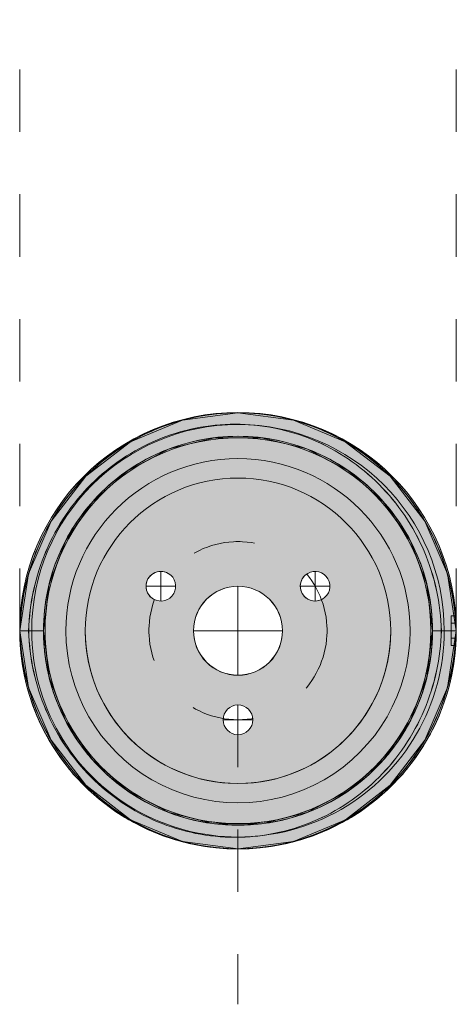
# Model space of a CAD drawing. Header units: millimetres. Extents: x -6745 to -4768, y -82 to 6798.
# Tile 2 of 2: x -5236 to -5089, y 6466 to 6798. Entities that reach past the tile are written whole.
import ezdxf

# ---------------------------------------------------------------- set-up
doc = ezdxf.new("R2010")
doc.units = ezdxf.units.MM
doc.linetypes.add('Dash', pattern=[42, 21, -21])
doc.layers.add('A-ANNO-DIMS', color=7, linetype='Dash', lineweight=9, true_color=0xd2d2d2)
doc.layers.add('A-DETL-GENF', color=7, linetype='Continuous', lineweight=9)
doc.layers.add('E-LITE-EQPM', color=7, linetype='Continuous', lineweight=20)

# ---------------------------------------------------------------- blocks, each defined once
blk = doc.blocks.new('74141 - 74141 BLOCK Grey beacon_post lamp-490320-Planta_PDF Fixing Hole')
at = {"layer": 'E-LITE-EQPM'}
for p, q in [((-71.82, 5), (-73.17, 5)), ((-73.17, 5), (-73.17, 5)), ((-73.17, 5), (-73.17, 5)), ((-73.17, 5), (-71.82, 5)), ((-71.82, 5), (-73.17, 5)), ((-71.82, 2.96), (-71.82, 5)), ((-71.82, 5), (-71.82, 5)), ((-71.82, 5), (-71.82, 2.96)), ((-71.82, 5), (-71.82, 5)), ((-71.82, 5), (-71.82, -5)), ((-71.82, -5), (-71.82, 5)), ((-73.47, 0), (-65.5, 0)), ((-73.47, 0), (-65.5, 0)), ((-73.44, 0), (-65.5, 0)), ((-65.5, 0), (-73.44, 0)), ((-73.36, 2.5), (-73.36, 2.5)), ((-71.82, 2.5), (-73.36, 2.5)), ((-71.82, 2.5), (-73.36, 2.5)), ((-71.82, 2.96), (-71.82, -2.96)), ((-71.82, -2.96), (-71.82, 2.96)), ((-71.82, -2.5), (-71.82, 2.5)), ((-71.82, 2.5), (-71.82, 2.5)), ((-71.82, 2.5), (-71.82, -2.5)), ((-65.5, 0), (-65.5, 0)), ((-65.5, 0), (-65.5, 0)), ((65.5, 0), (65.5, 0)), ((65.5, 0), (73.49, 0)), ((65.5, 0), (65.5, 0)), ((73.49, 0), (65.5, 0)), ((65.5, 0), (65.5, 0)), ((65.5, 0), (73.47, 0)), ((73.47, 0), (70.48, 0)), ((73.49, 0), (70.51, 0)), ((-73.47, -0.01), (-73.47, -0.01)), ((-73.47, -0.01), (-73.47, -0.01)), ((-73.47, -0.01), (-73.47, -0.01)), ((-73.47, -0.01), (-73.47, -0.01)), ((-73.47, -0.01), (-73.47, -0.01)), ((-73.36, -2.5), (-73.36, -2.5)), ((-73.36, -2.5), (-71.82, -2.5)), ((-71.82, -2.5), (-73.36, -2.5)), ((-71.82, -2.5), (-71.82, -2.5)), ((-71.82, -2.96), (-71.82, -5)), ((-71.82, -5), (-71.82, -2.96)), ((-65.5, 0), (-65.5, 0)), ((-65.5, 0), (-65.5, 0)), ((65.5, 0), (73.47, 0)), ((65.5, 0), (65.5, 0)), ((73.47, 0), (70.48, 0)), ((70.51, 0), (73.49, 0)), ((73.47, 0), (73.47, 0)), ((73.47, 0), (73.47, 0)), ((-73.17, -5), (-71.82, -5)), ((-73.17, -5), (-73.17, -5)), ((-73.17, -5), (-73.17, -5)), ((-71.82, -5), (-73.17, -5)), ((-71.82, -5), (-73.17, -5)), ((-71.82, -5), (-71.82, -5)), ((-71.82, -5), (-71.82, -5))]:
    blk.add_line(p, q, dxfattribs=at)
at = {"layer": 'E-LITE-EQPM', "flags": 128}
for points in [[(-73.47, -0.01), (-70.53, 19.13), (-62.96, 36.87), (-51.24, 52.04), (-36.16, 63.66), (-18.7, 70.95), (-0.01, 73.43), (18.69, 70.95), (36.15, 63.66), (51.23, 52.05), (62.95, 36.87), (70.53, 19.14), (73.47, 0)], [(65.5, 0), (63.6, 15.68), (58, 30.44), (49.03, 43.43), (37.21, 53.91), (23.23, 61.24), (7.9, 65.02), (-7.9, 65.02), (-23.23, 61.24), (-37.21, 53.91), (-49.03, 43.43), (-58, 30.44), (-63.6, 15.68), (-65.5, 0)], [(65.5, 0), (63.6, 15.68), (58, 30.44), (49.03, 43.43), (37.21, 53.91), (23.23, 61.24), (7.9, 65.02), (-7.9, 65.02), (-23.23, 61.24), (-37.21, 53.91), (-49.03, 43.43), (-58, 30.44), (-63.6, 15.68), (-65.5, 0)], [(-65.5, 0), (-63.6, 15.68), (-58, 30.44), (-49.03, 43.43), (-37.21, 53.91), (-23.23, 61.24), (-7.9, 65.02), (7.9, 65.02), (23.23, 61.24), (37.21, 53.91), (49.03, 43.43), (58, 30.44), (63.6, 15.68), (65.5, 0)], [(65.5, 0), (63.6, 15.68), (58, 30.44), (49.03, 43.43), (37.21, 53.91), (23.23, 61.24), (7.9, 65.02), (-7.9, 65.02), (-23.23, 61.24), (-37.21, 53.91), (-49.03, 43.43), (-58, 30.44), (-63.6, 15.68), (-65.5, 0)], [(-73.47, -0.01), (-73.36, 2.5), (-73.17, 5)], [(-73.17, 5), (-73.36, 2.5), (-73.47, -0.01)], [(-73.47, -0.01), (-73.42, 1.48), (-73.33, 2.96)], [(-73.33, 2.96), (-73.42, 1.48), (-73.47, -0.01)], [(-73.47, -0.01), (-73.43, 1.25), (-73.36, 2.5)], [(-73.36, 2.5), (-73.43, 1.25), (-73.47, -0.01)], [(-68.51, 0), (-70.99, 0), (-73.47, 0)], [(-68.51, 0), (-70.99, 0), (-73.47, 0)], [(-68.48, 0), (-70.96, 0), (-73.44, 0)], [(-73.44, 0), (-70.96, 0), (-68.48, 0)], [(-65.5, 0), (-67, 0), (-68.51, 0)], [(-65.5, 0), (-67, 0), (-68.51, 0)], [(-65.5, 0), (-66.99, 0), (-68.48, 0)], [(-65.5, 0), (-63.6, -15.68), (-58, -30.44), (-49.03, -43.43), (-37.21, -53.91), (-23.23, -61.24), (-7.9, -65.02), (7.9, -65.02), (23.23, -61.24), (37.21, -53.91), (49.03, -43.43), (58, -30.44), (63.6, -15.68), (65.5, 0)], [(65.5, 0), (63.6, -15.68), (58, -30.44), (49.03, -43.43), (37.21, -53.91), (23.23, -61.24), (7.9, -65.02), (-7.9, -65.02), (-23.23, -61.24), (-37.21, -53.91), (-49.03, -43.43), (-58, -30.44), (-63.6, -15.68), (-65.5, 0)], [(-65.5, 0), (-63.6, -15.68), (-58, -30.44), (-49.03, -43.43), (-37.21, -53.91), (-23.23, -61.24), (-7.9, -65.02), (7.9, -65.02), (23.23, -61.24), (37.21, -53.91), (49.03, -43.43), (58, -30.44), (63.6, -15.68), (65.5, 0)], [(-65.5, 0), (-63.6, -15.68), (-58, -30.44), (-49.03, -43.43), (-37.21, -53.91), (-23.23, -61.24), (-7.9, -65.02), (7.9, -65.02), (23.23, -61.24), (37.21, -53.91), (49.03, -43.43), (58, -30.44), (63.6, -15.68), (65.5, 0)], [(70.51, 0), (68.01, 0), (65.5, 0)], [(65.5, 0), (68.01, 0), (70.51, 0)], [(70.48, 0), (67.99, 0), (65.5, 0)], [(70.48, 0), (67.99, 0), (65.5, 0)], [(73.47, 0), (70.53, -19.13), (62.95, -36.87), (51.23, -52.05), (36.15, -63.66), (18.69, -70.95), (0, -73.43), (-18.69, -70.95), (-36.15, -63.66), (-51.24, -52.05), (-62.95, -36.88), (-70.53, -19.14), (-73.47, -0.01)], [(-73.47, -0.01), (-73.42, -1.48), (-73.33, -2.96)], [(-73.33, -2.96), (-73.42, -1.48), (-73.47, -0.01)], [(-73.47, -0.01), (-73.36, -2.51), (-73.17, -5)], [(-73.17, -5), (-73.36, -2.51), (-73.47, -0.01)], [(-73.47, -0.01), (-73.43, -1.25), (-73.36, -2.5)], [(-73.36, -2.5), (-73.43, -1.25), (-73.47, -0.01)], [(-68.48, 0), (-66.99, 0), (-65.5, 0)]]:
    blk.add_lwpolyline(points, dxfattribs=at)
at = {"layer": 'E-LITE-EQPM'}
for centre, radius, start, end in [((0, 0), 73.5, 0, 180), ((0, 0), 73.5, 360, 180), ((0, 0), 69.47, 360, 180), ((0, 0), 65.5, 360, 180), ((0, 0), 65.5, 0, 180), ((0, 0), 64.97, 0, 180), ((0, 0), 64.97, 360, 180), ((0, 0), 57.97, 360, 180), ((0, 0), 57.97, 360, 180), ((0, 0), 51.44, 0, 180), ((0, 0), 51.44, 0, 180), ((0, 0), 51.44, 0, 180), ((0, 0), 51.44, 360, 180), ((0, 30), 5, 0, 180), ((0, 30), 5, 0, 180), ((0, 30), 5, 180, 360), ((0, 30), 5, 180, 360), ((0, 0), 15, 0, 180), ((0, 0), 15, 0, 180), ((0, 0), 73.5, 180, 0), ((0, 0), 73.5, 180, 360), ((0, 0), 69.47, 180, 360), ((0, 0), 65.5, 180, 360), ((0, 0), 65.5, 180, 0), ((0, 0), 64.97, 180, 0), ((0, 0), 64.97, 180, 360), ((0, 0), 57.97, 180, 360), ((0, 0), 57.97, 180, 360), ((0, 0), 51.44, 180, 0), ((0, 0), 51.44, 180, 0), ((0, 0), 51.44, 180, 0), ((0, 0), 51.44, 180, 360), ((0, 0), 15, 180, 360), ((0, 0), 15, 180, 360), ((-25.98, -15), 5, 120, 300), ((-25.98, -15), 5, 120, 300), ((-25.98, -15), 5, 300, 120), ((-25.98, -15), 5, 300, 120), ((25.98, -15), 5, 60, 240), ((25.98, -15), 5, 60, 240), ((25.98, -15), 5, 240, 60), ((25.98, -15), 5, 240, 60)]:
    blk.add_arc(centre, radius, start, end, dxfattribs=at)
for centre, start_param, end_param in [((0, -2.12), 4.74046, 7.825975), ((0, -2.12), 4.74046, 7.825975), ((0, 2.12), 1.598942, 4.684309), ((0, 2.12), 1.598942, 4.684309)]:
    blk.add_ellipse(centre, major_axis=(0, 75.55), ratio=0.972827, start_param=start_param, end_param=end_param, dxfattribs=at)
for points, knots in [([(-73.47, -0.01), (-73.12, 12.77), (-67.78, 31.77), (-52.18, 52.27), (-35.27, 65.49), (-12.98, 73.8), (12.98, 73.8), (37.29, 64.73), (57, 47.89), (69.95, 25.45), (73.23, 8.51), (73.47, 0)], [-1, -1, -1, -1, -0.833333, -0.75, -0.666667, -0.555556, -0.444444, -0.333333, -0.222222, -0.111111, 0, 0, 0, 0]), ([(-65.5, 0), (-65.5, 9.28), (-61.48, 27.83), (-47.51, 46.7), (-32.62, 57.34), (-15.95, 64.66), (2.35, 66.55), (20.11, 62.83), (32.62, 57.35), (43.78, 49.36), (53.1, 39.17), (60.13, 27.19), (64.51, 13.93), (65.5, 4.65), (65.5, 0)], [0, 0, 0, 0, 0.133333, 0.266667, 0.333333, 0.4, 0.533333, 0.6, 0.666667, 0.733333, 0.8, 0.866667, 0.933333, 1, 1, 1, 1]), ([(-65.5, 0), (-65.5, 4.65), (-64.51, 13.93), (-60.13, 27.19), (-53.1, 39.17), (-43.78, 49.36), (-32.61, 57.35), (-20.11, 62.83), (-2.35, 66.55), (15.95, 64.66), (32.62, 57.34), (47.51, 46.7), (61.48, 27.83), (65.5, 9.28), (65.5, 0)], [-1, -1, -1, -1, -0.933333, -0.866667, -0.8, -0.733333, -0.666667, -0.6, -0.533333, -0.4, -0.333333, -0.266667, -0.133333, 0, 0, 0, 0]), ([(-73.33, 2.96), (-73.32, 3.11), (-73.3, 3.42), (-73.27, 3.85), (-73.23, 4.37), (-73.19, 4.86), (-73.17, 5), (-73.17, 5)], [-1, -1, -1, -1, -0.857143, -0.714286, -0.571429, -0.285714, 0, 0, 0, 0]), ([(-73.17, 5), (-73.17, 5), (-73.18, 4.95), (-73.2, 4.68), (-73.24, 4.24), (-73.27, 3.85), (-73.3, 3.42), (-73.32, 3.11), (-73.33, 2.96)], [-1, -1, -1, -1, -0.857143, -0.571429, -0.428571, -0.285714, -0.142857, 0, 0, 0, 0]), ([(65.5, 0), (65.5, -9.29), (61.48, -27.84), (47.5, -46.71), (32.61, -57.35), (15.94, -64.66), (-2.36, -66.55), (-20.11, -62.83), (-32.62, -57.35), (-43.78, -49.36), (-53.1, -39.17), (-60.13, -27.18), (-64.51, -13.91), (-65.5, -4.64), (-65.5, 0)], [0, 0, 0, 0, 0.133333, 0.266667, 0.333333, 0.4, 0.533333, 0.6, 0.666667, 0.733333, 0.8, 0.866667, 0.933333, 1, 1, 1, 1]), ([(65.5, 0), (65.5, -4.65), (64.51, -13.93), (60.13, -27.19), (53.1, -39.17), (43.78, -49.36), (32.62, -57.35), (20.11, -62.83), (2.35, -66.55), (-15.95, -64.66), (-32.62, -57.34), (-47.51, -46.7), (-61.48, -27.83), (-65.5, -9.28), (-65.5, 0)], [-1, -1, -1, -1, -0.933333, -0.866667, -0.8, -0.733333, -0.666667, -0.6, -0.533333, -0.4, -0.333333, -0.266667, -0.133333, 0, 0, 0, 0]), ([(73.47, 0), (73.12, -12.77), (67.78, -31.77), (52.18, -52.27), (35.27, -65.49), (12.98, -73.8), (-12.98, -73.8), (-37.29, -64.74), (-57, -47.9), (-69.95, -25.46), (-73.24, -8.52), (-73.47, -0.01)], [-1, -1, -1, -1, -0.833333, -0.75, -0.666667, -0.555556, -0.444444, -0.333333, -0.222222, -0.111111, 0, 0, 0, 0]), ([(-73.33, -2.96), (-73.32, -3.11), (-73.3, -3.42), (-73.27, -3.85), (-73.23, -4.37), (-73.19, -4.86), (-73.17, -5), (-73.17, -5)], [-1, -1, -1, -1, -0.857143, -0.714286, -0.571429, -0.285714, 0, 0, 0, 0]), ([(-73.17, -5), (-73.17, -5), (-73.18, -4.95), (-73.2, -4.68), (-73.24, -4.24), (-73.27, -3.85), (-73.3, -3.42), (-73.32, -3.11), (-73.33, -2.96)], [-1, -1, -1, -1, -0.857143, -0.571429, -0.428571, -0.285714, -0.142857, 0, 0, 0, 0])]:
    blk.add_open_spline(points, degree=3, knots=knots, dxfattribs=at)
for points in [[(73.47, 0), (73.2, 9.68), (69.01, 28.95), (52.54, 53.39), (28.36, 69.63), (0, 75.33), (-28.36, 69.63), (-52.55, 53.39), (-69.02, 28.95), (-73.2, 9.68), (-73.47, 0)], [(-73.44, 0), (-73.18, 9.68), (-68.99, 28.95), (-52.52, 53.39), (-28.34, 69.63), (0.02, 75.33), (28.38, 69.63), (52.57, 53.39), (69.04, 28.95), (73.23, 9.68), (73.49, 0)], [(-68.51, 0), (-68.27, 9.19), (-64.3, 27.48), (-48.75, 50.58), (-25.89, 65.96), (0.92, 71.36), (27.74, 65.99), (50.63, 50.63), (66.23, 27.52), (70.23, 9.21), (70.48, 0)], [(70.51, 0), (70.26, 9.21), (66.26, 27.52), (50.66, 50.63), (27.77, 65.99), (0.95, 71.36), (-25.86, 65.96), (-48.72, 50.58), (-64.27, 27.48), (-68.24, 9.19), (-68.48, 0)], [(-73.47, 0), (-73.2, -9.68), (-69.02, -28.95), (-52.55, -53.39), (-28.36, -69.63), (-0.01, -75.33), (28.36, -69.63), (52.54, -53.39), (69.01, -28.95), (73.2, -9.68), (73.47, 0)], [(73.49, 0), (73.23, -9.68), (69.04, -28.95), (52.57, -53.39), (28.38, -69.63), (0.02, -75.33), (-28.34, -69.63), (-52.52, -53.39), (-68.99, -28.95), (-73.18, -9.68), (-73.44, 0)], [(70.48, 0), (70.23, -9.21), (66.23, -27.52), (50.63, -50.63), (27.74, -65.99), (0.92, -71.36), (-25.89, -65.96), (-48.75, -50.58), (-64.3, -27.48), (-68.27, -9.19), (-68.51, 0)], [(-68.48, 0), (-68.24, -9.19), (-64.27, -27.48), (-48.72, -50.58), (-25.86, -65.96), (0.95, -71.36), (27.77, -65.99), (50.66, -50.63), (66.26, -27.52), (70.26, -9.21), (70.51, 0)]]:
    blk.add_open_spline(points, degree=3, dxfattribs=at)

msp = doc.modelspace()

# ---------------------------------------------------------------- hatches: boundary and pattern name
at = {"layer": 'A-DETL-GENF', "true_color": 0xffffff}
h = msp.add_hatch(color=7, dxfattribs=at)
edge = h.paths.add_edge_path(flags=0)
edge.add_arc((-5162.6, 6591.73), 73.5, 0, 180)
edge.add_arc((-5162.6, 6591.73), 73.5, 180, 360)
edge = h.paths.add_edge_path(flags=0)
edge.add_arc((-5162.6, 6561.71), 5, 0, 180)
edge.add_arc((-5162.6, 6561.71), 5, 180, 360)
edge = h.paths.add_edge_path(flags=0)
edge.add_arc((-5188.58, 6606.71), 5, 60, 240)
edge.add_arc((-5188.58, 6606.71), 5, 240, 420)
edge = h.paths.add_edge_path(flags=0)
edge.add_arc((-5136.62, 6606.71), 5, 300, 480)
edge.add_arc((-5136.62, 6606.71), 5, 120, 300)
edge = h.paths.add_edge_path(flags=0)
edge.add_arc((-5162.6, 6591.73), 14.98, 180, 360)
edge.add_arc((-5162.6, 6591.73), 14.98, 0, 180)

# ---------------------------------------------------------------- linework, layer by layer
at = {"layer": 'A-ANNO-DIMS'}
for p, q in [((-5236.1, 6591.71), (-5236.1, 6797.53)), ((-5089.1, 6591.71), (-5089.1, 6797.53)), ((-5162.6, 6566.73), (-5162.6, 6465.89))]:
    msp.add_line(p, q, dxfattribs=at)
msp.add_circle((-5162.6, 6591.73), 30, dxfattribs=at)
at = {"layer": 'E-LITE-EQPM'}
for p, q in [((-5188.58, 6611.71), (-5188.58, 6601.71)), ((-5136.62, 6611.71), (-5136.62, 6601.71)), ((-5183.58, 6606.71), (-5193.58, 6606.71)), ((-5162.6, 6606.71), (-5162.6, 6576.75)), ((-5141.62, 6606.71), (-5131.62, 6606.71)), ((-5177.58, 6591.73), (-5147.6, 6591.73)), ((-5162.6, 6556.71), (-5162.6, 6566.73)), ((-5157.6, 6561.71), (-5167.6, 6561.71))]:
    msp.add_line(p, q, dxfattribs=at)
for centre, radius, start, end in [((-5162.6, 6591.73), 73.5, 0, 180), ((-5188.58, 6606.71), 5, 60, 240), ((-5188.58, 6606.71), 5, 240, 60), ((-5136.62, 6606.71), 5, 120, 300), ((-5136.62, 6606.71), 5, 300, 120), ((-5162.6, 6591.73), 14.98, 0, 180), ((-5162.6, 6591.73), 73.5, 180, 0), ((-5162.6, 6591.73), 14.98, 180, 0), ((-5162.6, 6561.71), 5, 0, 180), ((-5162.6, 6561.71), 5, 180, 0)]:
    msp.add_arc(centre, radius, start, end, dxfattribs=at)

# ---------------------------------------------------------------- block references
at = {"layer": 'E-LITE-EQPM', "rotation": 180}
msp.add_blockref('74141 - 74141 BLOCK Grey beacon_post lamp-490320-Planta_PDF Fixing Hole', (-5162.6, 6591.71), dxfattribs=at)

doc.saveas('drawing.dxf')
